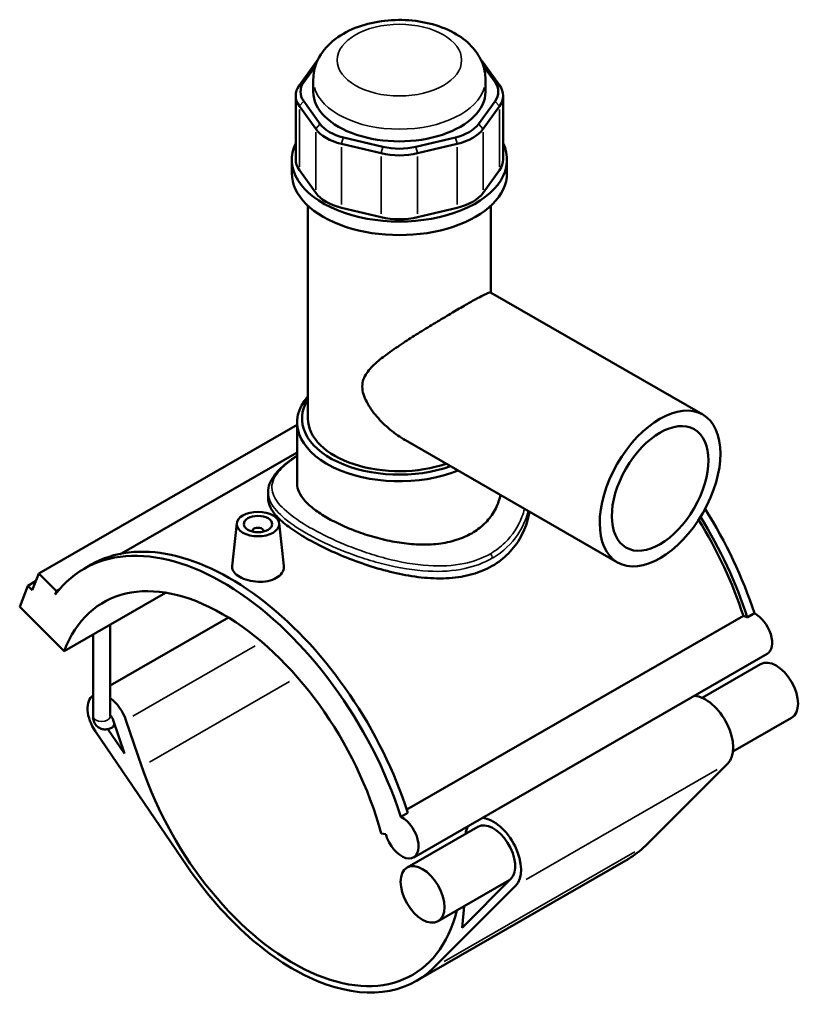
# Model space of a CAD drawing. Header units: inches. Extents: x -0.9 to 55.8, y -1.4 to 54.7.
# Tile 9 of 9: x 45 to 55.8, y 41.1 to 54.7. Entities that reach past the tile are written whole.
import ezdxf

# ---------------------------------------------------------------- set-up
doc = ezdxf.new("R2010")
doc.units = ezdxf.units.IN
doc.header["$MEASUREMENT"] = 0
doc.layers.add('Visible (ANSI)', color=7, linetype='Continuous', lineweight=50)
doc.layers.add('Visible Narrow (ANSI)', color=7, linetype='Continuous', lineweight=35)

msp = doc.modelspace()

# ---------------------------------------------------------------- linework, layer by layer
at = {"layer": 'Visible (ANSI)'}
for p, q in [((49.0973, 54.1214), (48.8701, 53.8056)), ((51.6435, 53.8056), (51.4163, 54.1214)), ((48.9313, 53.8451), (49.0922, 54.0689)), ((51.4214, 54.0689), (51.5823, 53.8451)), ((49.0636, 53.7139), (49.0636, 53.8825)), ((51.45, 53.7139), (51.45, 53.8825)), ((48.8198, 53.6599), (48.8198, 52.7733)), ((49.1584, 53.2669), (48.9313, 53.5828)), ((51.5823, 53.5828), (51.3552, 53.2669)), ((51.6938, 53.6599), (51.6938, 52.7733)), ((48.8701, 53.5141), (49.0973, 53.1983)), ((51.4163, 53.1983), (51.6435, 53.5141)), ((49.4553, 52.9922), (50.0037, 52.8613)), ((50.029, 52.9506), (49.4806, 53.0814)), ((51.033, 53.0814), (50.4846, 52.9506)), ((50.5099, 52.8613), (51.0583, 52.9922)), ((48.7653, 52.5852), (48.7653, 52.7733)), ((51.7483, 52.5852), (51.7483, 52.7733)), ((49.0973, 52.3118), (48.8701, 52.6276)), ((51.6435, 52.6276), (51.4163, 52.3118)), ((48.989, 49.1824), (48.989, 52.1328)), ((50.0037, 51.9748), (49.4553, 52.1056)), ((51.0583, 52.1056), (50.5099, 51.9748)), ((51.5246, 50.9292), (51.5246, 52.1328)), ((51.5218, 50.9308), (54.4605, 49.2385)), ((48.8399, 49.0971), (45.257, 47.0339)), ((48.8399, 48.2777), (48.8399, 49.1283)), ((50.341, 48.8804), (53.2797, 47.1881)), ((48.8399, 48.7131), (46.4029, 47.3098)), ((48.4379, 48.1627), (48.4379, 48.0759)), ((48.002, 47.7296), (47.9384, 47.1369)), ((48.5914, 47.7296), (48.6548, 47.1387)), ((48.218, 47.6153), (48.218, 47.6226)), ((48.3754, 47.6153), (48.3754, 47.6226)), ((45.8877, 47.1001), (45.9857, 47.1565)), ((45.1675, 46.8009), (45.257, 47.0339)), ((45.257, 47.0339), (45.5031, 46.7886)), ((44.994, 46.571), (45.1059, 46.8622)), ((45.2152, 46.9252), (45.1059, 46.8622)), ((45.1059, 46.8622), (45.1675, 46.8009)), ((45.5031, 46.7886), (45.4849, 46.741)), ((45.5404, 46.8101), (45.5031, 46.7886)), ((45.6092, 45.9578), (47.0154, 46.7675)), ((44.994, 46.571), (45.6092, 45.9578)), ((50.3604, 43.7599), (55.0245, 46.4458)), ((55.0788, 46.4256), (55.1768, 46.4821)), ((47.8871, 46.4234), (46.2493, 45.4802)), ((46.2493, 45.0511), (46.2493, 46.3264)), ((46.0112, 45.0511), (46.0112, 46.1893)), ((55.3551, 45.9179), (50.4548, 43.0961)), ((55.2636, 45.7775), (54.4514, 45.3097)), ((46.29, 45.0014), (46.4486, 44.5351)), ((46.6858, 44.3545), (46.4665, 44.9995)), ((55.6927, 45.0323), (54.8805, 44.5646)), ((46.0428, 44.8443), (47.3139, 42.9766)), ((46.4486, 44.5351), (46.2164, 44.8763)), ((46.3165, 44.9236), (46.2738, 44.899)), ((54.8088, 44.3979), (53.6683, 43.2589)), ((50.2766, 43.6602), (50.3746, 43.7166)), ((50.0041, 43.427), (50.07, 43.4167)), ((51.3434, 43.52), (50.3634, 42.9556)), ((53.4267, 43.0733), (50.4866, 41.3802)), ((51.7891, 42.7844), (50.7925, 42.2105)), ((51.803, 42.7983), (51.1254, 42.1215)), ((50.7282, 41.5658), (51.8686, 42.7048)), ((51.1254, 42.1215), (51.1569, 42.4203))]:
    msp.add_line(p, q, dxfattribs=at)
for centre, major_axis, ratio, start_param, end_param in [((49.7084, 53.9757), (-0.6614, 0), 0.5758617, 5.7859035, 5.8904862), ((50.8052, 53.9757), (-0.6614, 0), 0.5758617, 3.5342917, 3.6388744), ((49.4812, 53.6599), (-0.6614, 0), 0.5758617, 5.8904862, 6.6758844), ((49.4812, 53.7139), (-0.5953, 0), 0.5758617, 5.8904862, 6.6758844), ((51.0324, 53.7139), (0.5953, 0), 0.5758617, 5.8904862, 6.6758844), ((51.0324, 53.6599), (0.6614, 0), 0.5758617, 5.8904862, 6.6758844), ((50.2568, 53.7139), (-1.1932, 0), 0.5758617, 0, 3.1415927), ((49.7084, 53.3981), (-0.5953, 0), 0.5758617, 0.3926991, 1.1780972), ((50.8052, 53.3981), (0.5953, 0), 0.5758617, 5.1050881, 5.8904862), ((49.7084, 53.344), (0.6614, 0), 0.5758617, 3.5342917, 4.3196899), ((50.8052, 53.344), (0.6614, 0), 0.5758617, 5.1050881, 5.8904862), ((50.2568, 52.7733), (-1.4915, 0), 0.5758617, 6.0120313, 9.695932), ((50.2568, 53.2132), (0.6614, 0), 0.5758617, 4.3196899, 5.1050881), ((50.2568, 53.2673), (-0.5953, 0), 0.5758617, 1.1780972, 1.9634954), ((49.4812, 52.7733), (-0.6614, 0), 0.5758617, 0, 0.3926991), ((51.0324, 52.7733), (0.6614, 0), 0.5758617, 5.8904862, 6.2831853), ((50.2568, 52.5852), (-1.4915, 0), 0.5758617, 0, 3.1415927), ((49.7084, 52.4575), (-0.6614, 0), 0.5758617, 0.3926991, 1.1780972), ((50.8052, 52.4575), (0.6614, 0), 0.5758617, 5.1050881, 5.8904862), ((50.2568, 52.3267), (-0.6614, 0), 0.5758617, 1.1780972, 1.9634954), ((50.2568, 49.1283), (-1.4169, 0), 0.5758617, 5.8202306, 8.4656473), ((50.2568, 49.1824), (-1.3508, 0), 0.5758617, 5.9307885, 8.4068095), ((50.2568, 49.1824), (-1.2678, 0), 0.5758617, 0, 2.1080867), ((52.7069, 46.5895), (-1.919, 3.3324), 0.5780931, 4.360426, 4.7823556), ((52.6089, 46.5331), (1.919, -3.3324), 0.5780931, 1.2188333, 1.6239857), ((48.2967, 47.6226), (-0.0787, 0), 0.5758617, 2.9729035, 6.4518745), ((52.6089, 46.5331), (-1.8814, 3.2671), 0.5780931, 4.3656834, 4.7606532), ((47.9047, 43.8241), (-1.919, 3.3324), 0.5780931, 4.360426, 6.2831853), ((47.8067, 43.7677), (-1.919, 3.3324), 0.5780931, 4.360426, 6.5230968), ((47.8067, 43.7677), (-1.6503, 2.8659), 0.5780931, 4.2779904, 6.7214513), ((55.092, 46.1481), (0.165, -0.2866), 0.5780931, 2.4145211, 2.6509697), ((55.19, 46.2045), (0.165, -0.2866), 0.5780931, 0, 2.4145211), ((55.4782, 45.4049), (-0.2145, 0.3726), 0.5780931, 3.1415927, 6.2831853), ((46.2144, 45.0022), (-0.198, 0.3439), 0.5780931, 0.026502, 1.7002072), ((54.4981, 44.8405), (-0.272, 0.4723), 0.5780931, 3.2955615, 5.9027587), ((46.2144, 45.0022), (-0.198, 0.3439), 0.5780931, 4.3835775, 5.3751347), ((46.2144, 45.0022), (0.0594, -0.1032), 0.5780931, 1.2419848, 1.9310496), ((48.7867, 44.332), (1.6503, -2.8659), 0.5780931, 4.3835775, 6.8214585), ((50.2898, 43.3827), (0.165, -0.2866), 0.5780931, 4.2779904, 8.6977064), ((51.558, 43.1474), (0.2145, -0.3726), 0.5780931, 0.1539688, 3.1415927), ((51.558, 43.1474), (0.272, -0.4723), 0.5780931, 0.1539688, 2.761166), ((51.558, 43.1474), (-0.272, 0.4723), 0.5780931, 0.3804266, 0.6618852), ((51.7269, 46.0252), (1.6999, -2.9518), 0.5780931, 0, 0.1539688), ((48.7867, 44.332), (1.6999, -2.9518), 0.5780931, 4.8417999, 6.4371541)]:
    msp.add_ellipse(centre, major_axis=major_axis, ratio=ratio, start_param=start_param, end_param=end_param, dxfattribs=at)
for centre, major_axis, ratio in [((53.8701, 48.2133), (0.5904, 1.0252), 0.5780931), ((53.8701, 48.2133), (0.4723, 0.8202), 0.5780931), ((48.2967, 47.7191), (0.2953, 0), 0.5758617), ((48.2967, 47.7191), (0.1969, 0), 0.5758617), ((50.5779, 42.583), (-0.2145, 0.3726), 0.5780931)]:
    msp.add_ellipse(centre, major_axis=major_axis, ratio=ratio, dxfattribs=at)
for points, knots in [([(51.45, 53.8825), (51.45, 53.9613), (51.4344, 54.0397), (51.376, 54.1897), (51.3313, 54.2598), (51.2129, 54.3966), (51.1348, 54.4586), (50.9477, 54.5709), (50.8352, 54.6168), (50.5955, 54.6828), (50.4679, 54.7022), (50.2121, 54.7138), (50.084, 54.7062), (49.8352, 54.6644), (49.7147, 54.63), (49.4903, 54.5319), (49.3862, 54.4681), (49.2191, 54.3123), (49.1522, 54.2232), (49.0803, 54.045), (49.0636, 53.9639), (49.0636, 53.8825)], [0.7853982, 0.7853982, 0.7853982, 0.7853982, 1.0060292, 1.0060292, 1.2480304, 1.2480304, 1.5498725, 1.5498725, 1.9102927, 1.9102927, 2.2779556, 2.2779556, 2.6404693, 2.6404693, 3.0053118, 3.0053118, 3.3737985, 3.3737985, 3.6988895, 3.6988895, 3.9269908, 3.9269908, 3.9269908, 3.9269908]), ([(50.341, 48.8804), (50.3403, 48.8808), (50.3396, 48.8812), (50.2677, 48.9227), (50.1971, 48.9721), (50.0634, 49.0831), (50.0003, 49.1447), (49.8886, 49.275), (49.84, 49.3431), (49.7854, 49.4478), (49.7703, 49.483), (49.7488, 49.5543), (49.7424, 49.5903), (49.7424, 49.6632), (49.7488, 49.696), (49.7703, 49.7567), (49.7854, 49.7847), (49.84, 49.8653), (49.8886, 49.9144), (50.0003, 50.0119), (50.0634, 50.0599), (50.1971, 50.1555), (50.2677, 50.203), (50.4029, 50.2913), (50.4717, 50.335), (50.6132, 50.4233), (50.6859, 50.4678), (50.8291, 50.5544), (50.8998, 50.5966), (51.0335, 50.6756), (51.0965, 50.7123), (51.21, 50.7777), (51.2621, 50.8072), (51.3524, 50.8573), (51.3907, 50.8779), (51.4523, 50.9091), (51.4756, 50.9199), (51.5081, 50.9319), (51.5175, 50.9332), (51.5218, 50.9308)], [7.6081891, 7.6081891, 7.6081891, 7.6081891, 7.6150246, 7.6150246, 8.2946648, 8.2946648, 8.974305, 8.974305, 9.6539451, 9.6539451, 9.9937652, 9.9937652, 10.3335853, 10.3335853, 10.6734054, 10.6734054, 11.0132255, 11.0132255, 11.6928657, 11.6928657, 12.3725058, 12.3725058, 13.052146, 13.052146, 13.664204, 13.664204, 14.276262, 14.276262, 14.88832, 14.88832, 15.500378, 15.500378, 16.112436, 16.112436, 16.7244939, 16.7244939, 17.3365519, 17.3365519, 17.9417744, 17.9417744, 17.9417744, 17.9417744]), ([(48.4379, 48.1627), (48.4379, 48.2006), (48.4448, 48.2384), (48.472, 48.3146), (48.4932, 48.3528), (48.5511, 48.4319), (48.5893, 48.4726), (48.6787, 48.5527), (48.7293, 48.5921), (48.8036, 48.6438), (48.8215, 48.6558), (48.8399, 48.6679)], [24.7817217, 24.7817217, 24.7817217, 24.7817217, 25.4012475, 25.4012475, 26.0735075, 26.0735075, 26.8296883, 26.8296883, 27.5617184, 27.5617184, 27.7834761, 27.7834761, 27.7834761, 27.7834761]), ([(51.2587, 47.5905), (51.1952, 47.5539), (51.1235, 47.5225), (50.9679, 47.4737), (50.884, 47.4563), (50.7095, 47.4358), (50.6188, 47.4328), (50.4366, 47.439), (50.3451, 47.4482), (50.1685, 47.4752), (50.0771, 47.4939), (49.8949, 47.5403), (49.8041, 47.568), (49.6295, 47.6294), (49.5456, 47.6632), (49.39, 47.7338), (49.3184, 47.7706), (49.1914, 47.8437), (49.132, 47.8824), (49.0277, 47.9614), (48.9828, 48.0018), (48.9108, 48.0824), (48.8837, 48.1226), (48.8483, 48.2016), (48.8399, 48.2403), (48.8399, 48.2777)], [0, 0, 0, 0, 0.6848286, 0.6848286, 1.3696572, 1.3696572, 2.0544858, 2.0544858, 2.7393144, 2.7393144, 3.4236954, 3.4236954, 4.1080763, 4.1080763, 4.7924573, 4.7924573, 5.4768383, 5.4768383, 6.1612193, 6.1612193, 6.8456003, 6.8456003, 7.5299813, 7.5299813, 8.2143623, 8.2143623, 8.2143623, 8.2143623]), ([(51.543, 47.1377), (51.4606, 47.0903), (51.3679, 47.0514), (51.1674, 46.9948), (51.0595, 46.9771), (50.8356, 46.9621), (50.7194, 46.9647), (50.4864, 46.9861), (50.3696, 47.0048), (50.1442, 47.0521), (50.0275, 47.0824), (49.7945, 47.1535), (49.6781, 47.1942), (49.454, 47.2818), (49.346, 47.3287), (49.1454, 47.4243), (49.0528, 47.4728), (48.8885, 47.5675), (48.8119, 47.6163), (48.6778, 47.7135), (48.6202, 47.762), (48.5282, 47.8565), (48.4936, 47.9026), (48.4485, 47.9917), (48.4379, 48.0347), (48.4379, 48.0759)], [0, 0, 0, 0, 0.8875712, 0.8875712, 1.7751424, 1.7751424, 2.6627136, 2.6627136, 3.5502848, 3.5502848, 4.4357991, 4.4357991, 5.3213133, 5.3213133, 6.2068276, 6.2068276, 7.0923419, 7.0923419, 7.9778562, 7.9778562, 8.8633705, 8.8633705, 9.7488848, 9.7488848, 10.6343991, 10.6343991, 10.6343991, 10.6343991]), ([(51.6575, 48.1222), (51.6546, 48.1084), (51.6513, 48.0946), (51.6298, 48.015), (51.6028, 47.9502), (51.5308, 47.8287), (51.4859, 47.772), (51.3816, 47.6711), (51.3223, 47.6271), (51.2587, 47.5905)], [19.7094542, 19.7094542, 19.7094542, 19.7094542, 19.8528675, 19.8528675, 20.5376961, 20.5376961, 21.2225247, 21.2225247, 21.9073532, 21.9073532, 21.9073532, 21.9073532]), ([(52.0603, 47.8903), (52.0555, 47.8616), (52.0496, 47.833), (52.0199, 47.7137), (51.9854, 47.6243), (51.8935, 47.4574), (51.836, 47.3798), (51.7019, 47.2437), (51.6253, 47.1851), (51.543, 47.1377)], [25.4275571, 25.4275571, 25.4275571, 25.4275571, 25.7066541, 25.7066541, 26.5942253, 26.5942253, 27.4817965, 27.4817965, 28.3693677, 28.3693677, 28.3693677, 28.3693677]), ([(48.551, 46.9716), (48.5191, 46.9532), (48.4787, 46.9381), (48.3901, 46.9198), (48.3421, 46.9166), (48.252, 46.9203), (48.204, 46.9274), (48.1157, 46.9512), (48.0753, 46.9679), (48.0116, 47.0046), (47.984, 47.0271), (47.9471, 47.0753), (47.938, 47.1011), (47.9378, 47.1291), (47.938, 47.133), (47.9385, 47.1369)], [2.7485667, 2.7485667, 2.7485667, 2.7485667, 3.0923031, 3.0923031, 3.4360396, 3.4360396, 3.7794448, 3.7794448, 4.12285, 4.12285, 4.4662552, 4.4662552, 4.8096604, 4.8096604, 4.8646333, 4.8646333, 4.8646333, 4.8646333]), ([(48.6547, 47.1387), (48.6553, 47.134), (48.6555, 47.1294), (48.6557, 47.0972), (48.6469, 47.0676), (48.6104, 47.014), (48.5829, 46.9899), (48.551, 46.9716)], [7.50179811, 7.50179811, 7.50179811, 7.50179811, 7.55822703, 7.55822703, 7.90196351, 7.90196351, 8.24569999, 8.24569999, 8.24569999, 8.24569999]), ([(46.0112, 45.0511), (46.0112, 45.0301), (46.0139, 45.0081), (46.0282, 44.9654), (46.0391, 44.9447), (46.0675, 44.9124), (46.0828, 44.9), (46.1157, 44.8824), (46.1329, 44.8767), (46.1681, 44.8709), (46.186, 44.8712), (46.2229, 44.8766), (46.2412, 44.8828), (46.2633, 44.8932), (46.2686, 44.8961), (46.2738, 44.899)], [1.5707963, 1.5707963, 1.5707963, 1.5707963, 1.8849556, 1.8849556, 2.1647359, 2.1647359, 2.3757439, 2.3757439, 2.572079, 2.572079, 2.7863637, 2.7863637, 3.0520987, 3.0520987, 3.1415927, 3.1415927, 3.1415927, 3.1415927])]:
    msp.add_open_spline(points, degree=3, knots=knots, dxfattribs=at)
at = {"layer": 'Visible Narrow (ANSI)'}
for p, q in [((49.1153, 54.1331), (49.0983, 54.122)), ((51.3983, 54.1331), (51.4153, 54.122)), ((48.9282, 53.8431), (48.8732, 53.8076)), ((51.5854, 53.8431), (51.6404, 53.8076)), ((48.9282, 53.5793), (48.8732, 53.5175)), ((51.5854, 53.5793), (51.6404, 53.5175)), ((48.8701, 52.6719), (48.8701, 53.4698)), ((51.6435, 53.4698), (51.6435, 52.6719)), ((49.1554, 53.2635), (49.1004, 53.2017)), ((51.3582, 53.2635), (51.4132, 53.2017)), ((49.0973, 53.154), (49.0973, 52.3561)), ((51.4163, 52.3561), (51.4163, 53.154)), ((49.4793, 53.077), (49.4565, 52.9966)), ((51.0343, 53.077), (51.0571, 52.9966)), ((49.4553, 52.15), (49.4553, 52.9478)), ((50.0277, 52.9461), (50.005, 52.8658)), ((50.4859, 52.9461), (50.5086, 52.8658)), ((51.0583, 52.9478), (51.0583, 52.15)), ((50.0037, 52.817), (50.0037, 52.0192)), ((50.5099, 52.0192), (50.5099, 52.817)), ((48.2561, 46.03), (46.5607, 45.0538)), ((46.7936, 44.4166), (48.7339, 45.534)), ((52.0156, 42.7895), (54.6618, 44.3133)), ((53.5213, 43.1743), (50.8752, 41.6505))]:
    msp.add_line(p, q, dxfattribs=at)
msp.add_ellipse((50.2568, 54.1529), major_axis=(0.8625, 0), ratio=0.5758617, dxfattribs=at)
for centre, major_axis, ratio, start_param, end_param in [((50.2568, 53.8825), (-1.1932, 0), 0.5758617, 0.1570796, 2.984513), ((51.4962, 47.2717), (-0.033, 0.0573), 0.5780931, 3.9838625, 4.9727459), ((46.1302, 45.0511), (0.1191, 0), 0.5758617, 3.2986723, 6.1261057), ((46.2144, 45.0022), (0.0594, -0.1032), 0.5780931, 0.0620992, 1.1798856)]:
    msp.add_ellipse(centre, major_axis=major_axis, ratio=ratio, start_param=start_param, end_param=end_param, dxfattribs=at)
for points, knots in [([(51.5175, 47.3076), (51.4089, 47.2451), (51.2858, 47.1999), (50.9988, 47.1402), (50.8317, 47.132), (50.4659, 47.1552), (50.2659, 47.1915), (49.967, 47.27), (49.8664, 47.3008), (49.6128, 47.3877), (49.4627, 47.4485), (49.174, 47.582), (49.0374, 47.6552), (48.8009, 47.8038), (48.7027, 47.8791), (48.5598, 48.0243), (48.5149, 48.0943), (48.4758, 48.2469), (48.4957, 48.3288), (48.5806, 48.4464), (48.611, 48.48), (48.6996, 48.5627), (48.7641, 48.6124), (48.8399, 48.663)], [14.1623676, 14.1623676, 14.1623676, 14.1623676, 15.3298703, 15.3298703, 16.6944013, 16.6944013, 18.232026, 18.232026, 19.0205647, 19.0205647, 20.2601791, 20.2601791, 21.596087, 21.596087, 22.9846072, 22.9846072, 24.3736267, 24.3736267, 26.0861448, 26.0861448, 26.7621036, 26.7621036, 27.7203616, 27.7203616, 27.7203616, 27.7203616]), ([(48.4379, 48.1627), (48.4379, 48.1417), (48.4403, 48.1208), (48.4616, 48.0278), (48.5062, 47.9545), (48.6503, 47.8036), (48.75, 47.7259), (48.991, 47.5737), (49.1305, 47.4993), (49.4259, 47.3646), (49.5797, 47.3038), (49.84, 47.2176), (49.9434, 47.1873), (50.2506, 47.1106), (50.4565, 47.0762), (50.8335, 47.0573), (51.0061, 47.0679), (51.3028, 47.1324), (51.4303, 47.1799), (51.543, 47.2447)], [-24.7817217, -24.7817217, -24.7817217, -24.7817217, -24.3736267, -24.3736267, -22.9846072, -22.9846072, -21.596087, -21.596087, -20.2601791, -20.2601791, -19.0205647, -19.0205647, -18.232026, -18.232026, -16.6944013, -16.6944013, -15.3298703, -15.3298703, -14.1623676, -14.1623676, -14.1623676, -14.1623676]), ([(51.9913, 47.93), (51.9815, 47.8922), (51.9696, 47.8549), (51.9045, 47.6851), (51.8249, 47.5617), (51.6598, 47.4016), (51.5921, 47.3506), (51.5175, 47.3076)], [39.8719501, 39.8719501, 39.8719501, 39.8719501, 40.2624111, 40.2624111, 41.6841097, 41.6841097, 42.4871027, 42.4871027, 42.4871027, 42.4871027]), ([(51.543, 47.2447), (51.6204, 47.2894), (51.6908, 47.342), (51.8627, 47.5066), (51.9461, 47.6327), (52.0174, 47.8117), (52.0316, 47.8556), (52.0429, 47.9003)], [-42.4871027, -42.4871027, -42.4871027, -42.4871027, -41.6841097, -41.6841097, -40.2624111, -40.2624111, -39.8122268, -39.8122268, -39.8122268, -39.8122268])]:
    msp.add_open_spline(points, degree=3, knots=knots, dxfattribs=at)

doc.saveas('drawing.dxf')
